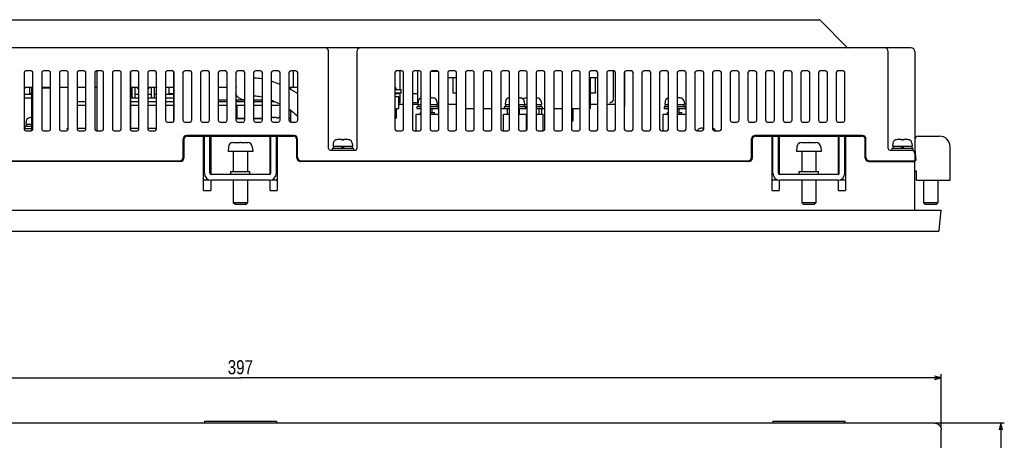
# Model space of a CAD drawing. Extents: x -4 to 1106, y 0 to 693.
# Tile 6 of 26: x 277 to 555, y 461 to 580. Entities that reach past the tile are written whole.
import ezdxf
from ezdxf.enums import TextEntityAlignment as Align

# ---------------------------------------------------------------- set-up
doc = ezdxf.new("R2010")
doc.units = 0
doc.header["$LTSCALE"] = 65.395
doc.layers.get('0').update_dxf_attribs({"linetype": 'CONTINUOUS'})
for name, color, linetype in [('AXIS', 7, 'CONTINUOUS'), ('DIM', 7, 'CONTINUOUS'), ('FEAT_ALL', 7, 'CONTINUOUS')]:
    doc.layers.add(name, color=color, linetype=linetype)
doc.styles.get("Standard").update_dxf_attribs({"font": 'txt', "width": 0.8})
doc.dimstyles.get("Standard").update_dxf_attribs({"dimtxt": 2.5, "dimasz": 2.5, "dimexe": 1.25, "dimexo": 0.625, "dimtad": 1, "dimcen": 2.5, "dimazin": 3, "dimtfac": 1, "dimtmove": 0, "dimatfit": 3})

# ---------------------------------------------------------------- blocks, each defined once
blk = doc.blocks.new('_OPEN')
at = {"color": 0, "linetype": 'BYBLOCK'}
for p, q in [((0, 0), (-1, 0.26)), ((-1, -0.26), (0, 0)), ((-1, 0), (0, 0))]:
    blk.add_line(p, q, dxfattribs=at)
blk = doc.blocks.new('*D0')
at = {"layer": 'DIM', "color": 2, "linetype": 'CONTINUOUS'}
for p, q in [((140.62, 464.01), (140.62, 479.3)), ((140.62, 478.3), (339.12, 478.3)), ((537.62, 478.3), (339.12, 478.3)), ((537.62, 464.01), (537.62, 479.3))]:
    blk.add_line(p, q, dxfattribs=at)
at = {"layer": 'DIM', "color": 2, "linetype": 'CONTINUOUS', "xscale": 1.9, "yscale": 1.9, "zscale": 1.9, "rotation": 180}
blk.add_blockref('_OPEN', (140.62, 478.3), dxfattribs=at)
at = {"layer": 'DIM', "color": 2, "linetype": 'CONTINUOUS', "xscale": 1.9, "yscale": 1.9, "zscale": 1.9}
blk.add_blockref('_OPEN', (537.62, 478.3), dxfattribs=at)
at = {"layer": 'DIM', "color": 2, "linetype": 'CONTINUOUS', "width": 0.8}
blk.add_text('397', height=4, dxfattribs=at).set_placement((339.12, 479.3), align=Align.CENTER)
blk = doc.blocks.new('*D1')
at = {"layer": 'DIM', "color": 2, "linetype": 'CONTINUOUS'}
for p, q in [((536.13, 465.5), (553.5, 465.5)), ((553.5, 465.5), (555.5, 465.5)), ((554.5, 465.5), (554.5, 315.5)), ((554.5, 165.5), (554.5, 315.5)), ((536.13, 165.5), (553.5, 165.5)), ((553.5, 165.5), (555.5, 165.5))]:
    blk.add_line(p, q, dxfattribs=at)
at = {"layer": 'DIM', "color": 2, "linetype": 'CONTINUOUS', "xscale": 1.9, "yscale": 1.9, "zscale": 1.9}
for p, rotation in [((554.5, 465.5), 90), ((554.5, 165.5), 270)]:
    blk.add_blockref('_OPEN', p, dxfattribs=dict(at, rotation=rotation))
at = {"layer": 'DIM', "color": 2, "linetype": 'CONTINUOUS', "width": 0.8}
blk.add_text('300', height=4, rotation=90, dxfattribs=at).set_placement((553.5, 315.5), align=Align.CENTER)

msp = doc.modelspace()

# ---------------------------------------------------------------- linework, layer by layer
at = {"color": 7, "linetype": 'CONTINUOUS'}
for p, q in [((175.246, 579.786), (502.997, 579.786)), ((511.034, 571.874), (503.21, 579.698)), ((529.122, 571.786), (149.122, 571.786)), ((364.122, 543.286), (364.122, 570.786)), ((372.122, 570.786), (372.122, 543.286)), ((522.622, 543.286), (522.622, 570.786)), ((530.122, 570.786), (530.122, 539.586)), ((277.872, 564.786), (277.872, 548.786)), ((279.872, 565.286), (278.372, 565.286)), ((280.372, 548.786), (280.372, 564.786)), ((282.872, 564.786), (282.872, 548.786)), ((284.872, 565.286), (283.372, 565.286)), ((285.372, 548.786), (285.372, 564.786)), ((287.872, 564.786), (287.872, 548.786)), ((289.872, 565.286), (288.372, 565.286)), ((290.372, 548.786), (290.372, 564.786)), ((292.872, 564.786), (292.872, 548.786)), ((294.872, 565.286), (293.372, 565.286)), ((295.372, 548.786), (295.372, 564.786)), ((297.872, 564.786), (297.872, 548.786)), ((299.872, 565.286), (298.372, 565.286)), ((298.572, 548.286), (298.572, 565.286)), ((300.372, 548.786), (300.372, 564.786)), ((302.872, 564.786), (302.872, 548.786)), ((304.872, 565.286), (303.372, 565.286)), ((305.372, 548.786), (305.372, 564.786)), ((307.872, 564.786), (307.872, 548.786)), ((308.072, 548.386), (308.072, 565.186)), ((309.872, 565.286), (308.372, 565.286)), ((310.372, 548.786), (310.372, 564.786)), ((312.872, 564.786), (312.872, 548.786)), ((314.872, 565.286), (313.372, 565.286)), ((315.372, 548.786), (315.372, 564.786)), ((317.872, 564.786), (317.872, 551.286)), ((319.872, 565.286), (318.372, 565.286)), ((320.152, 565.2), (320.152, 550.872)), ((320.372, 551.286), (320.372, 564.786)), ((322.872, 564.786), (322.872, 551.286)), ((324.872, 565.286), (323.372, 565.286)), ((325.372, 551.286), (325.372, 564.786)), ((327.872, 564.786), (327.872, 551.286)), ((329.872, 565.286), (328.372, 565.286)), ((330.372, 551.286), (330.372, 564.786)), ((332.872, 564.786), (332.872, 551.286)), ((334.872, 565.286), (333.372, 565.286)), ((335.372, 551.286), (335.372, 564.786)), ((337.872, 564.786), (337.872, 551.286)), ((339.872, 565.286), (338.372, 565.286)), ((340.372, 551.286), (340.372, 564.786)), ((342.872, 564.786), (342.872, 551.286)), ((344.872, 565.286), (343.372, 565.286)), ((345.372, 551.286), (345.372, 564.786)), ((347.872, 564.786), (347.872, 551.286)), ((349.872, 565.286), (348.372, 565.286)), ((350.372, 551.286), (350.372, 564.786)), ((352.872, 564.786), (352.872, 551.286)), ((354.872, 565.286), (353.372, 565.286)), ((354.122, 565.286), (354.122, 560.586)), ((355.372, 551.286), (355.372, 564.786)), ((382.872, 564.786), (382.872, 548.786)), ((384.872, 565.286), (383.372, 565.286)), ((384.372, 559.986), (384.372, 565.286)), ((385.372, 548.786), (385.372, 564.786)), ((387.872, 564.786), (387.872, 548.786)), ((389.872, 565.286), (388.372, 565.286)), ((389.372, 556.234), (389.372, 565.286)), ((390.372, 548.786), (390.372, 564.786)), ((392.872, 564.786), (392.872, 548.786)), ((395.271, 565.086), (392.972, 565.086)), ((394.872, 565.286), (393.372, 565.286)), ((395.372, 548.786), (395.372, 564.786)), ((397.872, 564.786), (397.872, 548.786)), ((399.872, 565.286), (398.372, 565.286)), ((400.372, 548.786), (400.372, 564.786)), ((402.872, 564.786), (402.872, 548.786)), ((404.872, 565.286), (403.372, 565.286)), ((405.372, 548.786), (405.372, 564.786)), ((407.872, 564.786), (407.872, 548.786)), ((409.872, 565.286), (408.372, 565.286)), ((410.372, 548.786), (410.372, 564.786)), ((412.872, 564.786), (412.872, 548.786)), ((414.872, 565.286), (413.372, 565.286)), ((415.372, 548.786), (415.372, 564.786)), ((417.872, 564.786), (417.872, 548.786)), ((419.872, 565.286), (418.372, 565.286)), ((420.372, 548.786), (420.372, 564.786)), ((422.872, 564.786), (422.872, 548.786)), ((424.872, 565.286), (423.372, 565.286)), ((425.372, 548.786), (425.372, 564.786)), ((427.872, 564.786), (427.872, 548.786)), ((429.872, 565.286), (428.372, 565.286)), ((430.372, 548.786), (430.372, 564.786)), ((432.872, 564.786), (432.872, 548.786)), ((434.872, 565.286), (433.372, 565.286)), ((435.372, 548.786), (435.372, 564.786)), ((437.872, 564.786), (437.872, 548.786)), ((439.872, 565.286), (438.372, 565.286)), ((440.372, 548.786), (440.372, 564.786)), ((442.872, 564.786), (442.872, 548.786)), ((444.872, 565.286), (443.372, 565.286)), ((444.722, 565.286), (444.722, 557.287)), ((445.372, 548.786), (445.372, 564.786)), ((447.872, 564.786), (447.872, 548.786)), ((447.901, 564.954), (447.901, 555.422)), ((449.872, 565.286), (448.372, 565.286)), ((450.372, 548.786), (450.372, 564.786)), ((452.872, 564.786), (452.872, 548.786)), ((454.872, 565.286), (453.372, 565.286)), ((455.372, 548.786), (455.372, 564.786)), ((457.872, 564.786), (457.872, 548.786)), ((459.872, 565.286), (458.372, 565.286)), ((460.372, 548.786), (460.372, 564.786)), ((462.872, 564.786), (462.872, 548.786)), ((464.872, 565.286), (463.372, 565.286)), ((465.372, 548.786), (465.372, 564.786)), ((467.872, 564.786), (467.872, 548.786)), ((469.872, 565.286), (468.372, 565.286)), ((470.372, 548.786), (470.372, 564.786)), ((472.872, 564.786), (472.872, 548.786)), ((474.872, 565.286), (473.372, 565.286)), ((475.372, 548.786), (475.372, 564.786)), ((477.872, 564.786), (477.872, 551.286)), ((479.872, 565.286), (478.372, 565.286)), ((480.372, 551.286), (480.372, 564.786)), ((482.872, 564.786), (482.872, 551.286)), ((484.872, 565.286), (483.372, 565.286)), ((485.372, 551.286), (485.372, 564.786)), ((487.872, 564.786), (487.872, 551.286)), ((489.872, 565.286), (488.372, 565.286)), ((490.372, 551.286), (490.372, 564.786)), ((492.872, 564.786), (492.872, 551.286)), ((494.872, 565.286), (493.372, 565.286)), ((495.372, 551.286), (495.372, 564.786)), ((497.872, 564.786), (497.872, 551.286)), ((499.872, 565.286), (498.372, 565.286)), ((500.372, 551.286), (500.372, 564.786)), ((502.872, 564.786), (502.872, 551.286)), ((504.872, 565.286), (503.372, 565.286)), ((505.372, 551.286), (505.372, 564.786)), ((507.872, 564.786), (507.872, 551.286)), ((509.872, 565.286), (508.372, 565.286)), ((510.372, 551.286), (510.372, 564.786)), ((280.372, 560.586), (277.872, 560.586)), ((278.012, 557.916), (278.012, 560.586)), ((278.212, 560.406), (278.212, 560.586)), ((279.502, 558.806), (279.502, 560.586)), ((285.372, 560.586), (282.872, 560.586)), ((283.372, 560.486), (283.372, 560.586)), ((284.322, 560.586), (284.322, 560.486)), ((290.372, 560.586), (287.872, 560.586)), ((295.372, 560.586), (292.872, 560.586)), ((298.572, 560.586), (297.872, 560.586)), ((310.372, 560.586), (308.072, 560.586)), ((308.492, 557.916), (308.492, 560.586)), ((309.292, 557.916), (309.292, 560.586)), ((315.372, 560.586), (312.872, 560.586)), ((313.972, 557.916), (313.972, 560.586)), ((314.772, 557.916), (314.772, 560.586)), ((320.152, 560.586), (317.872, 560.586)), ((319.002, 558.806), (319.002, 560.586)), ((335.372, 560.586), (332.872, 560.586)), ((337.925, 560.586), (337.905, 560.509)), ((342.936, 563.227), (342.872, 563.23)), ((343.275, 563.21), (342.936, 563.227)), ((343.67, 563.183), (343.275, 563.21)), ((344.129, 563.141), (343.67, 563.183)), ((344.643, 563.08), (344.129, 563.141)), ((345.207, 562.992), (344.643, 563.08)), ((345.372, 562.961), (345.207, 562.992)), ((348.586, 562.078), (347.872, 562.32)), ((349.333, 561.803), (348.586, 562.078)), ((350.071, 561.511), (349.333, 561.803)), ((350.372, 561.385), (350.071, 561.511)), ((355.372, 560.586), (352.872, 560.586)), ((400.372, 563.286), (397.872, 563.286)), ((399.422, 558.917), (399.422, 563.286)), ((440.372, 563.286), (437.872, 563.286)), ((438.322, 554.586), (438.322, 563.286)), ((439.722, 559.217), (439.722, 563.286)), ((278.212, 560.406), (278.012, 560.406)), ((278.012, 558.706), (280.072, 558.706)), ((280.072, 558.806), (279.502, 558.806)), ((308.072, 558.686), (308.492, 558.686)), ((309.292, 558.686), (310.372, 558.686)), ((312.872, 558.686), (313.972, 558.686)), ((314.772, 558.686), (315.372, 558.686)), ((317.872, 558.686), (319.947, 558.686)), ((320.152, 558.806), (319.002, 558.806)), ((337.905, 560.509), (337.872, 560.331)), ((337.885, 558.787), (337.872, 558.839)), ((337.95, 558.602), (337.885, 558.787)), ((338.029, 558.422), (337.95, 558.602)), ((338.123, 558.25), (338.029, 558.422)), ((338.231, 558.085), (338.123, 558.25)), ((338.353, 557.929), (338.231, 558.085)), ((338.487, 557.783), (338.353, 557.929)), ((338.632, 557.648), (338.487, 557.783)), ((342.872, 558.224), (343.18, 558.206)), ((343.18, 558.206), (343.551, 558.175)), ((343.551, 558.175), (343.94, 558.129)), ((343.94, 558.129), (344.348, 558.067)), ((344.348, 558.067), (344.772, 557.986)), ((344.772, 557.986), (345.21, 557.886)), ((345.21, 557.886), (345.372, 557.843)), ((352.957, 560.197), (352.872, 560.239)), ((353.66, 559.829), (352.957, 560.197)), ((354.35, 559.444), (353.66, 559.829)), ((355.016, 559.047), (354.35, 559.444)), ((355.372, 558.819), (355.016, 559.047)), ((383.122, 560.486), (382.872, 560.486)), ((382.872, 559.986), (384.622, 559.986)), ((384.622, 558.986), (382.872, 558.986)), ((384.372, 558.734), (382.872, 558.734)), ((382.872, 557.986), (384.022, 557.986)), ((383.122, 560.486), (383.122, 559.986)), ((384.022, 554.586), (384.022, 557.986)), ((384.372, 556.234), (384.372, 558.986)), ((384.622, 558.986), (384.622, 559.986)), ((389.372, 558.734), (387.872, 558.734)), ((400.372, 558.917), (399.422, 558.917)), ((439.422, 558.917), (438.322, 558.917)), ((439.449, 558.918), (439.422, 558.917)), ((439.477, 558.922), (439.449, 558.918)), ((439.504, 558.928), (439.477, 558.922)), ((439.53, 558.937), (439.504, 558.928)), ((439.555, 558.948), (439.53, 558.937)), ((439.58, 558.962), (439.555, 558.948)), ((439.602, 558.978), (439.58, 558.962)), ((439.624, 558.995), (439.602, 558.978)), ((439.643, 559.015), (439.624, 558.995)), ((439.661, 559.036), (439.643, 559.015)), ((439.677, 559.059), (439.661, 559.036)), ((439.69, 559.083), (439.677, 559.059)), ((439.701, 559.109), (439.69, 559.083)), ((439.71, 559.135), (439.701, 559.109)), ((439.717, 559.162), (439.71, 559.135)), ((439.72, 559.19), (439.717, 559.162)), ((439.722, 559.217), (439.72, 559.19)), ((280.072, 557.586), (277.872, 557.586)), ((292.872, 556.586), (295.372, 556.586)), ((292.872, 555.586), (295.372, 555.586)), ((310.372, 557.586), (308.072, 557.586)), ((308.072, 556.586), (310.372, 556.586)), ((308.072, 555.586), (310.372, 555.586)), ((315.372, 557.586), (312.872, 557.586)), ((312.872, 556.586), (315.372, 556.586)), ((312.872, 555.586), (315.372, 555.586)), ((320.152, 557.586), (317.872, 557.586)), ((317.872, 556.586), (320.152, 556.586)), ((317.872, 555.586), (320.152, 555.586)), ((335.372, 557.006), (332.872, 557.006)), ((332.872, 556.586), (335.372, 556.586)), ((332.872, 555.586), (335.372, 555.586)), ((340.372, 557.006), (337.872, 557.006)), ((337.872, 556.586), (340.372, 556.586)), ((337.872, 555.586), (340.372, 555.586)), ((338.789, 557.525), (338.632, 557.648)), ((338.955, 557.414), (338.789, 557.525)), ((339.129, 557.317), (338.955, 557.414)), ((339.311, 557.233), (339.129, 557.317)), ((339.5, 557.164), (339.311, 557.233)), ((339.693, 557.11), (339.5, 557.164)), ((339.891, 557.071), (339.693, 557.11)), ((340.091, 557.047), (339.891, 557.071)), ((340.292, 557.039), (340.091, 557.047)), ((340.372, 557.043), (340.292, 557.039)), ((345.372, 557.006), (342.872, 557.006)), ((342.872, 556.586), (345.372, 556.586)), ((342.872, 555.586), (345.372, 555.586)), ((347.872, 557.005), (348.235, 556.86)), ((347.872, 556.586), (348.886, 556.586)), ((347.872, 555.586), (350.372, 555.586)), ((348.235, 556.86), (348.832, 556.61)), ((348.832, 556.61), (349.437, 556.342)), ((349.437, 556.342), (350.035, 556.063)), ((350.035, 556.063), (350.372, 555.898)), ((384.372, 556.234), (384.022, 556.234)), ((385.372, 555.78), (384.022, 555.78)), ((389.372, 556.234), (387.872, 556.234)), ((389.472, 555.78), (387.872, 555.78)), ((389.122, 555.086), (389.122, 554.586)), ((390.372, 555.086), (389.122, 555.086)), ((389.446, 556.633), (389.372, 555.786)), ((389.372, 555.786), (390.372, 555.786)), ((389.472, 555.786), (389.472, 555.086)), ((390.372, 557.564), (390.162, 557.506)), ((392.872, 557.726), (393.001, 557.716)), ((392.872, 555.786), (394.872, 555.786)), ((395.122, 555.086), (392.872, 555.086)), ((393.001, 557.716), (393.144, 557.701)), ((393.144, 557.701), (393.289, 557.682)), ((393.849, 557.564), (393.872, 557.564)), ((394.081, 557.506), (393.872, 557.564)), ((394.772, 555.786), (394.772, 555.086)), ((395.372, 555.78), (394.772, 555.78)), ((394.798, 556.633), (394.872, 555.786)), ((395.122, 555.086), (395.122, 554.586)), ((400.372, 555.78), (397.872, 555.78)), ((413.872, 555.086), (413.872, 554.586)), ((415.372, 555.086), (413.872, 555.086)), ((414.196, 556.633), (414.122, 555.786)), ((414.122, 555.786), (415.372, 555.786)), ((414.222, 555.786), (414.222, 555.086)), ((415.122, 557.564), (414.912, 557.506)), ((415.122, 557.564), (415.144, 557.564)), ((417.872, 557.704), (417.894, 557.701)), ((417.872, 555.786), (420.372, 555.786)), ((420.372, 555.086), (417.872, 555.086)), ((417.894, 557.701), (418.039, 557.682)), ((418.599, 557.564), (418.622, 557.564)), ((418.831, 557.506), (418.622, 557.564)), ((419.522, 555.786), (419.522, 555.086)), ((419.548, 556.633), (419.622, 555.786)), ((419.872, 557.564), (419.662, 557.506)), ((419.872, 557.564), (419.894, 557.564)), ((419.872, 555.086), (419.872, 554.586)), ((422.872, 555.786), (424.372, 555.786)), ((424.622, 555.086), (422.872, 555.086)), ((423.349, 557.564), (423.372, 557.564)), ((423.581, 557.506), (423.372, 557.564)), ((424.272, 555.786), (424.272, 555.086)), ((424.298, 556.633), (424.372, 555.786)), ((424.622, 555.086), (424.622, 554.586)), ((440.372, 555.78), (438.322, 555.78)), ((445.372, 555.78), (442.872, 555.78)), ((443.801, 556.244), (443.722, 556.236)), ((443.88, 556.257), (443.801, 556.244)), ((443.958, 556.277), (443.88, 556.257)), ((444.034, 556.303), (443.958, 556.277)), ((444.106, 556.333), (444.034, 556.303)), ((444.175, 556.369), (444.106, 556.333)), ((444.24, 556.408), (444.175, 556.369)), ((444.301, 556.451), (444.24, 556.408)), ((444.357, 556.497), (444.301, 556.451)), ((444.409, 556.546), (444.357, 556.497)), ((444.456, 556.596), (444.409, 556.546)), ((444.499, 556.647), (444.456, 556.596)), ((444.537, 556.7), (444.499, 556.647)), ((444.572, 556.753), (444.537, 556.7)), ((444.602, 556.807), (444.572, 556.753)), ((444.628, 556.861), (444.602, 556.807)), ((444.651, 556.915), (444.628, 556.861)), ((444.67, 556.969), (444.651, 556.915)), ((444.686, 557.022), (444.67, 556.969)), ((444.699, 557.076), (444.686, 557.022)), ((444.709, 557.129), (444.699, 557.076)), ((444.716, 557.182), (444.709, 557.129)), ((444.72, 557.235), (444.716, 557.182)), ((444.721, 557.261), (444.72, 557.235)), ((444.722, 557.287), (444.721, 557.261)), ((447.884, 555.265), (447.872, 555.219)), ((447.893, 555.319), (447.884, 555.265)), ((447.899, 555.372), (447.893, 555.319)), ((447.901, 555.422), (447.899, 555.372)), ((459.122, 555.086), (459.122, 554.586)), ((460.372, 555.086), (459.122, 555.086)), ((459.446, 556.633), (459.372, 555.786)), ((459.372, 555.786), (460.372, 555.786)), ((459.472, 555.786), (459.472, 555.086)), ((460.372, 557.564), (460.162, 557.506)), ((462.872, 557.726), (463.001, 557.716)), ((462.872, 555.786), (464.872, 555.786)), ((465.122, 555.086), (462.872, 555.086)), ((463.001, 557.716), (463.144, 557.701)), ((463.144, 557.701), (463.289, 557.682)), ((463.849, 557.564), (463.872, 557.564)), ((464.081, 557.506), (463.872, 557.564)), ((464.772, 555.786), (464.772, 555.086)), ((464.798, 556.633), (464.872, 555.786)), ((465.122, 555.086), (465.122, 554.586)), ((338.187, 552.636), (337.872, 552.636)), ((352.872, 554.481), (353.23, 554.237)), ((353.23, 554.237), (353.678, 553.902)), ((353.678, 553.902), (354.097, 553.557)), ((354.097, 553.557), (354.494, 553.198)), ((354.494, 553.198), (354.886, 552.811)), ((354.886, 552.811), (355.286, 552.38)), ((355.286, 552.38), (355.372, 552.28)), ((383.372, 554.286), (382.872, 554.286)), ((383.372, 552.336), (383.372, 554.586)), ((383.372, 554.586), (384.022, 554.586)), ((389.122, 554.586), (390.372, 554.586)), ((390.122, 552.986), (390.122, 553.486)), ((390.122, 553.486), (390.372, 553.486)), ((392.872, 554.586), (395.122, 554.586)), ((392.872, 553.486), (394.122, 553.486)), ((393.351, 554.586), (393.351, 553.486)), ((394.122, 552.986), (394.122, 553.486)), ((402.872, 554.586), (405.372, 554.586)), ((407.872, 554.586), (410.372, 554.586)), ((412.872, 554.586), (415.372, 554.586)), ((417.872, 554.586), (420.372, 554.586)), ((418.101, 554.586), (418.101, 552.986)), ((422.872, 554.586), (425.372, 554.586)), ((427.872, 554.586), (430.372, 554.586)), ((432.872, 554.586), (435.372, 554.586)), ((437.872, 554.586), (438.322, 554.586)), ((459.122, 554.586), (460.372, 554.586)), ((460.122, 552.986), (460.122, 553.486)), ((460.122, 553.486), (460.372, 553.486)), ((462.872, 554.586), (465.122, 554.586)), ((463.351, 554.586), (463.351, 552.986)), ((463.351, 553.486), (464.122, 553.486)), ((464.122, 552.986), (464.122, 553.486)), ((278.122, 549.486), (278.122, 548.986)), ((280.072, 549.486), (278.122, 549.486)), ((278.446, 551.033), (278.372, 550.186)), ((278.372, 550.186), (280.072, 550.186)), ((278.472, 550.186), (278.472, 549.486)), ((279.372, 551.964), (279.162, 551.906)), ((279.372, 551.964), (279.394, 551.964)), ((279.954, 552.082), (280.072, 552.098)), ((318.372, 550.786), (319.872, 550.786)), ((323.372, 550.786), (324.872, 550.786)), ((328.372, 550.786), (329.872, 550.786)), ((333.372, 550.786), (334.872, 550.786)), ((340.372, 551.686), (337.872, 551.686)), ((338.372, 550.786), (339.872, 550.786)), ((345.372, 551.686), (342.872, 551.686)), ((343.372, 550.786), (344.872, 550.786)), ((347.872, 551.964), (347.894, 551.964)), ((348.372, 550.786), (349.872, 550.786)), ((348.454, 552.082), (348.6, 552.101)), ((348.6, 552.101), (348.742, 552.116)), ((348.742, 552.116), (348.881, 552.127)), ((348.881, 552.127), (349.017, 552.133)), ((349.017, 552.133), (349.095, 552.127)), ((349.095, 552.127), (349.176, 552.116)), ((349.176, 552.116), (349.258, 552.101)), ((349.258, 552.101), (349.342, 552.082)), ((349.342, 552.082), (349.342, 551.964)), ((349.342, 551.964), (349.902, 551.964)), ((349.902, 552.082), (349.986, 552.101)), ((349.902, 551.964), (349.902, 552.082)), ((349.986, 552.101), (350.068, 552.116)), ((350.068, 552.116), (350.148, 552.127)), ((350.148, 552.127), (350.227, 552.133)), ((350.227, 552.133), (350.362, 552.127)), ((350.362, 552.127), (350.372, 552.126)), ((353.372, 551.686), (352.872, 551.686)), ((353.372, 550.786), (354.872, 550.786)), ((383.222, 551.886), (382.872, 551.886)), ((478.372, 550.786), (479.872, 550.786)), ((483.372, 550.786), (484.872, 550.786)), ((488.372, 550.786), (489.872, 550.786)), ((493.372, 550.786), (494.872, 550.786)), ((498.372, 550.786), (499.872, 550.786)), ((503.372, 550.786), (504.872, 550.786)), ((508.372, 550.786), (509.872, 550.786)), ((277.872, 548.986), (280.072, 548.986)), ((278.372, 548.286), (279.872, 548.286)), ((283.372, 548.286), (284.872, 548.286)), ((288.372, 548.286), (289.872, 548.286)), ((289.917, 548.986), (290.372, 548.986)), ((295.372, 548.986), (292.872, 548.986)), ((293.372, 548.286), (294.872, 548.286)), ((298.372, 548.286), (299.872, 548.286)), ((303.372, 548.286), (304.872, 548.286)), ((310.372, 548.986), (308.072, 548.986)), ((308.372, 548.286), (309.872, 548.286)), ((315.372, 548.986), (312.872, 548.986)), ((313.372, 548.286), (314.872, 548.286)), ((354.322, 546.986), (323.922, 546.986)), ((324.122, 546.786), (354.122, 546.786)), ((328.722, 531.386), (328.722, 546.786)), ((328.922, 536.286), (328.922, 546.786)), ((330.522, 536.286), (330.522, 546.786)), ((330.722, 546.786), (330.722, 535.94)), ((347.522, 535.94), (347.522, 546.786)), ((347.722, 536.286), (347.722, 546.786)), ((349.322, 536.286), (349.322, 546.786)), ((349.522, 546.786), (349.522, 531.386)), ((383.372, 548.286), (384.872, 548.286)), ((388.372, 548.286), (389.872, 548.286)), ((393.372, 548.286), (394.872, 548.286)), ((398.372, 548.286), (399.872, 548.286)), ((403.372, 548.286), (404.872, 548.286)), ((408.372, 548.286), (409.872, 548.286)), ((413.372, 548.286), (414.872, 548.286)), ((418.372, 548.286), (419.872, 548.286)), ((423.372, 548.286), (424.872, 548.286)), ((428.372, 548.286), (429.872, 548.286)), ((433.372, 548.286), (434.872, 548.286)), ((438.372, 548.286), (439.872, 548.286)), ((443.372, 548.286), (444.872, 548.286)), ((448.372, 548.286), (449.872, 548.286)), ((453.372, 548.286), (454.872, 548.286)), ((458.372, 548.286), (459.872, 548.286)), ((463.372, 548.286), (464.872, 548.286)), ((468.372, 548.286), (469.872, 548.286)), ((469.372, 548.964), (469.162, 548.906)), ((469.372, 548.964), (469.394, 548.964)), ((469.954, 549.082), (470.1, 549.101)), ((470.1, 549.101), (470.242, 549.116)), ((470.242, 549.116), (470.372, 549.126)), ((472.872, 548.964), (472.882, 548.964)), ((473.081, 548.906), (472.872, 548.964)), ((473.372, 548.286), (474.872, 548.286)), ((515.322, 546.986), (484.922, 546.986)), ((485.122, 546.786), (515.122, 546.786)), ((489.722, 531.386), (489.722, 546.786)), ((489.922, 536.286), (489.922, 546.786)), ((491.522, 536.286), (491.522, 546.786)), ((491.722, 546.786), (491.722, 535.94)), ((508.522, 535.94), (508.522, 546.786)), ((508.722, 536.286), (508.722, 546.786)), ((510.322, 536.286), (510.322, 546.786)), ((510.522, 546.786), (510.522, 531.386)), ((531.122, 546.786), (537.122, 546.786)), ((322.922, 540.786), (322.922, 545.986)), ((323.122, 545.786), (323.122, 540.586)), ((337.022, 544.984), (337.048, 544.985)), ((337.048, 544.985), (337.075, 544.986)), ((337.075, 544.986), (337.101, 544.986)), ((337.101, 544.986), (338.622, 544.986)), ((338.622, 544.986), (338.622, 544.984)), ((338.622, 544.984), (338.955, 544.986)), ((339.288, 544.986), (338.955, 544.986)), ((339.288, 544.986), (339.622, 544.984)), ((339.622, 544.984), (339.622, 544.986)), ((339.622, 544.986), (341.142, 544.986)), ((341.142, 544.986), (341.169, 544.986)), ((341.169, 544.986), (341.195, 544.985)), ((341.195, 544.985), (341.222, 544.984)), ((341.222, 544.984), (341.222, 544.986)), ((355.122, 540.586), (355.122, 545.786)), ((355.322, 540.786), (355.322, 545.986)), ((365.446, 544.833), (365.372, 543.986)), ((365.372, 543.986), (370.872, 543.986)), ((365.472, 543.986), (365.472, 543.286)), ((366.372, 545.764), (366.162, 545.706)), ((366.372, 545.764), (366.394, 545.764)), ((366.954, 545.882), (367.1, 545.901)), ((367.1, 545.901), (367.242, 545.916)), ((367.242, 545.916), (367.381, 545.927)), ((367.381, 545.927), (367.517, 545.933)), ((367.517, 545.933), (367.595, 545.927)), ((367.595, 545.927), (367.676, 545.916)), ((367.676, 545.916), (367.758, 545.901)), ((367.718, 543.986), (368.122, 543.286)), ((367.758, 545.901), (367.842, 545.882)), ((367.842, 545.882), (367.842, 545.764)), ((367.842, 545.764), (368.402, 545.764)), ((368.122, 543.986), (368.526, 543.286)), ((368.402, 545.882), (368.486, 545.901)), ((368.402, 545.764), (368.402, 545.882)), ((368.486, 545.901), (368.568, 545.916)), ((368.568, 545.916), (368.648, 545.927)), ((368.648, 545.927), (368.727, 545.933)), ((368.727, 545.933), (368.862, 545.927)), ((368.862, 545.927), (369.001, 545.916)), ((369.001, 545.916), (369.144, 545.901)), ((369.144, 545.901), (369.289, 545.882)), ((369.849, 545.764), (369.872, 545.764)), ((370.081, 545.706), (369.872, 545.764)), ((370.772, 543.986), (370.772, 543.286)), ((370.798, 544.833), (370.872, 543.986)), ((483.922, 540.786), (483.922, 545.986)), ((484.122, 545.786), (484.122, 540.586)), ((498.022, 544.984), (498.048, 544.985)), ((498.048, 544.985), (498.075, 544.986)), ((498.075, 544.986), (498.101, 544.986)), ((498.101, 544.986), (499.622, 544.986)), ((499.622, 544.986), (499.622, 544.984)), ((499.622, 544.984), (499.955, 544.986)), ((499.955, 544.986), (500.288, 544.986)), ((500.288, 544.986), (500.122, 544.986)), ((500.288, 544.986), (500.622, 544.984)), ((500.622, 544.984), (500.622, 544.986)), ((500.622, 544.986), (502.142, 544.986)), ((502.142, 544.986), (502.169, 544.986)), ((502.169, 544.986), (502.195, 544.985)), ((502.195, 544.985), (502.222, 544.984)), ((502.222, 544.984), (502.222, 544.986)), ((516.122, 540.586), (516.122, 545.786)), ((516.322, 540.786), (516.322, 545.986)), ((523.946, 544.833), (523.872, 543.986)), ((523.872, 543.986), (529.372, 543.986)), ((523.972, 543.986), (523.972, 543.286)), ((524.872, 545.764), (524.662, 545.706)), ((524.872, 545.764), (524.894, 545.764)), ((525.454, 545.882), (525.6, 545.901)), ((525.6, 545.901), (525.742, 545.916)), ((525.742, 545.916), (525.881, 545.927)), ((525.881, 545.927), (526.017, 545.933)), ((526.017, 545.933), (526.095, 545.927)), ((526.095, 545.927), (526.176, 545.916)), ((526.176, 545.916), (526.258, 545.901)), ((526.218, 543.986), (526.622, 543.286)), ((526.258, 545.901), (526.342, 545.882)), ((526.342, 545.882), (526.342, 545.764)), ((526.342, 545.764), (526.902, 545.764)), ((526.622, 543.986), (527.026, 543.286)), ((526.902, 545.882), (526.986, 545.901)), ((526.902, 545.764), (526.902, 545.882)), ((526.986, 545.901), (527.068, 545.916)), ((527.068, 545.916), (527.148, 545.927)), ((527.148, 545.927), (527.227, 545.933)), ((527.227, 545.933), (527.362, 545.927)), ((527.362, 545.927), (527.501, 545.916)), ((527.501, 545.916), (527.644, 545.901)), ((527.644, 545.901), (527.789, 545.882)), ((528.349, 545.764), (528.372, 545.764)), ((528.581, 545.706), (528.372, 545.764)), ((529.272, 543.986), (529.272, 543.286)), ((529.298, 544.833), (529.372, 543.986)), ((335.745, 543.799), (335.622, 542.386)), ((342.622, 542.386), (335.622, 542.386)), ((337.122, 542.386), (337.122, 536.786)), ((341.122, 542.386), (341.122, 536.786)), ((342.498, 543.799), (342.622, 542.386)), ((364.622, 542.786), (371.622, 542.786)), ((365.122, 543.286), (365.122, 542.786)), ((371.122, 543.286), (365.122, 543.286)), ((371.122, 543.286), (371.122, 542.786)), ((496.745, 543.799), (496.622, 542.386)), ((503.622, 542.386), (496.622, 542.386)), ((498.122, 542.386), (498.122, 536.786)), ((502.122, 542.386), (502.122, 536.786)), ((503.498, 543.799), (503.622, 542.386)), ((523.122, 542.786), (529.622, 542.786)), ((523.622, 543.286), (523.622, 542.786)), ((529.622, 543.286), (523.622, 543.286)), ((529.622, 543.286), (529.622, 542.786)), ((530.141, 543.067), (530.422, 539.886)), ((540.122, 534.286), (540.122, 543.786)), ((195.122, 539.786), (322.122, 539.786)), ((322.122, 539.586), (195.122, 539.586)), ((356.122, 539.786), (483.122, 539.786)), ((483.122, 539.586), (356.122, 539.586)), ((508.722, 539.786), (508.622, 539.786)), ((510.495, 539.786), (510.322, 539.786)), ((517.122, 539.786), (530.122, 539.786)), ((517.122, 539.586), (530.122, 539.586)), ((529.622, 539.786), (529.622, 539.586)), ((530.422, 539.886), (530.122, 539.886)), ((330.522, 537.186), (330.722, 537.186)), ((347.322, 535.886), (330.922, 535.886)), ((336.422, 535.886), (336.422, 536.786)), ((336.422, 536.786), (341.822, 536.786)), ((341.822, 535.886), (341.822, 536.786)), ((347.522, 537.186), (347.722, 537.186)), ((347.691, 536.141), (347.522, 536.155)), ((349.522, 535.987), (349.294, 536.006)), ((349.322, 537.186), (349.522, 537.186)), ((508.322, 535.886), (491.922, 535.886)), ((497.422, 535.886), (497.422, 536.786)), ((497.422, 536.786), (502.822, 536.786)), ((502.822, 535.886), (502.822, 536.786)), ((530.622, 536.886), (530.122, 536.886)), ((530.622, 534.286), (530.622, 536.886)), ((328.922, 534.386), (330.329, 534.386)), ((330.722, 534.306), (330.722, 531.386)), ((347.322, 534.286), (330.922, 534.286)), ((337.122, 534.286), (337.122, 527.886)), ((341.122, 534.286), (341.122, 527.886)), ((347.522, 531.386), (347.522, 534.306)), ((347.915, 534.386), (349.322, 534.386)), ((489.922, 534.386), (491.329, 534.386)), ((491.722, 534.306), (491.722, 531.386)), ((508.322, 534.286), (491.922, 534.286)), ((498.122, 534.286), (498.122, 527.886)), ((502.122, 534.286), (502.122, 527.886)), ((508.522, 531.386), (508.522, 534.306)), ((508.915, 534.386), (510.322, 534.386)), ((530.622, 534.286), (540.122, 534.286)), ((532.622, 534.286), (532.622, 527.886)), ((536.622, 534.286), (536.622, 527.886)), ((328.722, 531.386), (330.722, 531.386)), ((347.522, 531.386), (349.522, 531.386)), ((489.722, 531.386), (491.722, 531.386)), ((508.522, 531.386), (510.522, 531.386)), ((337.622, 527.386), (337.122, 527.886)), ((341.122, 527.886), (337.122, 527.886)), ((340.622, 527.386), (337.622, 527.386)), ((340.622, 527.386), (341.122, 527.886)), ((498.622, 527.386), (498.122, 527.886)), ((502.122, 527.886), (498.122, 527.886)), ((501.622, 527.386), (498.622, 527.386)), ((501.622, 527.386), (502.122, 527.886)), ((533.122, 527.386), (532.622, 527.886)), ((536.622, 527.886), (532.622, 527.886)), ((536.122, 527.386), (533.122, 527.386)), ((536.122, 527.386), (536.622, 527.886)), ((140.622, 525.786), (537.622, 525.786)), ((537.019, 520.055), (537.622, 525.786)), ((536.721, 519.786), (141.522, 519.786)), ((328.922, 466), (328.922, 465.5)), ((328.922, 466), (349.322, 466)), ((349.322, 466), (349.322, 465.5)), ((489.922, 466), (489.922, 465.5)), ((489.922, 466), (510.322, 466)), ((510.322, 466), (510.322, 465.5)), ((142.611, 465.5), (535.633, 465.5)), ((535.633, 465.5), (535.749, 465.497)), ((535.749, 465.497), (535.865, 465.487)), ((535.865, 465.487), (535.98, 465.47)), ((535.98, 465.47), (536.094, 465.447)), ((536.094, 465.447), (536.206, 465.417)), ((536.206, 465.417), (536.316, 465.38)), ((536.316, 465.38), (536.423, 465.338)), ((536.423, 465.338), (536.528, 465.289)), ((536.528, 465.289), (536.63, 465.234)), ((536.63, 465.234), (536.728, 465.174)), ((536.728, 465.174), (536.823, 465.107)), ((536.823, 465.107), (536.913, 465.036)), ((536.913, 465.036), (536.999, 464.959)), ((536.999, 464.959), (537.081, 464.878)), ((537.081, 464.878), (537.157, 464.792)), ((537.157, 464.792), (537.229, 464.701)), ((537.229, 464.701), (537.295, 464.607)), ((537.295, 464.607), (537.355, 464.509)), ((537.355, 464.509), (537.41, 464.407)), ((537.41, 464.407), (537.459, 464.302)), ((537.459, 464.302), (537.502, 464.195)), ((537.502, 464.195), (537.538, 464.085)), ((537.538, 464.085), (537.568, 463.973)), ((537.568, 463.973), (537.591, 463.859)), ((537.591, 463.859), (537.608, 463.744)), ((537.608, 463.744), (537.618, 463.628)), ((537.618, 463.628), (537.622, 463.511)), ((537.622, 167.49), (537.622, 463.511))]:
    msp.add_line(p, q, dxfattribs=at)
for centre, radius, start, end in [((502.997, 579.486), 0.3, 45, 90), ((363.122, 570.786), 1, 0, 90), ((373.122, 570.786), 1, 90, 180), ((511.246, 572.086), 0.3, 225.00011, 270), ((521.622, 570.786), 1, 0, 90), ((529.122, 570.786), 1, 0, 90), ((278.372, 564.786), 0.5, 90, 180), ((279.872, 564.786), 0.5, 0, 90), ((283.372, 564.786), 0.5, 90, 180), ((284.872, 564.786), 0.5, 0, 90), ((288.372, 564.786), 0.5, 90, 180), ((289.872, 564.786), 0.5, 0, 90), ((293.372, 564.786), 0.5, 90, 180), ((294.872, 564.786), 0.5, 0, 90), ((298.372, 564.786), 0.5, 90, 180), ((299.872, 564.786), 0.5, 0, 90), ((303.372, 564.786), 0.5, 90, 180), ((304.872, 564.786), 0.5, 0, 90), ((308.372, 564.786), 0.5, 90, 180), ((309.872, 564.786), 0.5, 0, 90), ((313.372, 564.786), 0.5, 90, 180), ((314.872, 564.786), 0.5, 0, 90), ((318.372, 564.786), 0.5, 90, 180), ((319.872, 564.786), 0.5, 0, 90), ((323.372, 564.786), 0.5, 90, 180), ((324.872, 564.786), 0.5, 0, 90), ((328.372, 564.786), 0.5, 90, 180), ((329.872, 564.786), 0.5, 0, 90), ((333.372, 564.786), 0.5, 90, 180), ((334.872, 564.786), 0.5, 0, 90), ((338.372, 564.786), 0.5, 90, 180), ((339.872, 564.786), 0.5, 0, 90), ((343.372, 564.786), 0.5, 90, 180), ((344.872, 564.786), 0.5, 0, 90), ((348.372, 564.786), 0.5, 90, 180), ((349.872, 564.786), 0.5, 0, 90), ((353.372, 564.786), 0.5, 90, 180), ((354.872, 564.786), 0.5, 0, 90), ((383.372, 564.786), 0.5, 90, 180), ((384.872, 564.786), 0.5, 0, 90), ((388.372, 564.786), 0.5, 90, 180), ((389.872, 564.786), 0.5, 0, 90), ((393.372, 564.786), 0.5, 90, 180), ((394.872, 564.786), 0.5, 0, 90), ((398.372, 564.786), 0.5, 90, 180), ((399.872, 564.786), 0.5, 0, 90), ((403.372, 564.786), 0.5, 90, 180), ((404.872, 564.786), 0.5, 0, 90), ((408.372, 564.786), 0.5, 90, 180), ((409.872, 564.786), 0.5, 0, 90), ((413.372, 564.786), 0.5, 90, 180), ((414.872, 564.786), 0.5, 0, 90), ((418.372, 564.786), 0.5, 90, 180), ((419.872, 564.786), 0.5, 0, 90), ((423.372, 564.786), 0.5, 90, 180), ((424.872, 564.786), 0.5, 0, 90), ((428.372, 564.786), 0.5, 90, 180), ((429.872, 564.786), 0.5, 0, 90), ((433.372, 564.786), 0.5, 90, 180), ((434.872, 564.786), 0.5, 0, 90), ((438.372, 564.786), 0.5, 90, 180), ((439.872, 564.786), 0.5, 0, 90), ((443.372, 564.786), 0.5, 90, 180), ((444.872, 564.786), 0.5, 0, 90), ((448.372, 564.786), 0.5, 90, 180), ((449.872, 564.786), 0.5, 0, 90), ((453.372, 564.786), 0.5, 90, 180), ((454.872, 564.786), 0.5, 0, 90), ((458.372, 564.786), 0.5, 90, 180), ((459.872, 564.786), 0.5, 0, 90), ((463.372, 564.786), 0.5, 90, 180), ((464.872, 564.786), 0.5, 0, 90), ((468.372, 564.786), 0.5, 90, 180), ((469.872, 564.786), 0.5, 0, 90), ((473.372, 564.786), 0.5, 90, 180), ((474.872, 564.786), 0.5, 0, 90), ((478.372, 564.786), 0.5, 90, 180), ((479.872, 564.786), 0.5, 0, 90), ((483.372, 564.786), 0.5, 90, 180), ((484.872, 564.786), 0.5, 0, 90), ((488.372, 564.786), 0.5, 90, 180), ((489.872, 564.786), 0.5, 0, 90), ((493.372, 564.786), 0.5, 90, 180), ((494.872, 564.786), 0.5, 0, 90), ((498.372, 564.786), 0.5, 90, 180), ((499.872, 564.786), 0.5, 0, 90), ((503.372, 564.786), 0.5, 90, 180), ((504.872, 564.786), 0.5, 0, 90), ((508.372, 564.786), 0.5, 90, 180), ((509.872, 564.786), 0.5, 0, 90), ((310.262, 560.656), 0.4, 190.08029, 286.01952), ((313.002, 560.656), 0.4, 251.01087, 349.91971), ((315.742, 560.656), 0.4, 190.08029, 202.05424), ((277.612, 557.916), 0.4, 310.58515, 360), ((308.892, 557.916), 0.4, 180, 235.89668), ((308.892, 557.916), 0.4, 304.10332, 360), ((314.372, 557.916), 0.4, 180, 235.89668), ((314.372, 557.916), 0.4, 304.10332, 360), ((319.947, 558.386), 0.3, 46.67612, 90), ((390.442, 556.546), 1, 106.25703, 175), ((392.122, 550.786), 6.994, 75.70131, 80.39163), ((393.801, 556.546), 1, 5, 73.74297), ((415.192, 556.546), 1, 106.25703, 175), ((416.872, 550.786), 6.994, 102.37871, 104.29869), ((416.872, 550.786), 6.994, 75.70131, 80.39163), ((418.551, 556.546), 1, 5, 73.74297), ((419.942, 556.546), 1, 106.25703, 134.15729), ((421.622, 550.786), 6.994, 100.28606, 104.29869), ((421.622, 550.786), 6.994, 75.70131, 79.71394), ((423.301, 556.546), 1, 5, 73.74297), ((460.442, 556.546), 1, 106.25703, 175), ((462.122, 550.786), 6.994, 75.70131, 80.39163), ((463.801, 556.546), 1, 5, 73.74297), ((382.622, 552.336), 0.75, 289.54351, 360), ((279.442, 550.946), 1, 106.25703, 175), ((281.122, 545.186), 6.994, 99.60837, 104.29869), ((318.372, 551.286), 0.5, 180, 270), ((319.872, 551.286), 0.5, 270, 360), ((323.372, 551.286), 0.5, 180, 270), ((324.872, 551.286), 0.5, 270, 360), ((328.372, 551.286), 0.5, 180, 270), ((329.872, 551.286), 0.5, 270, 360), ((333.372, 551.286), 0.5, 180, 270), ((334.872, 551.286), 0.5, 270, 360), ((338.372, 551.286), 0.5, 180, 270), ((339.872, 551.286), 0.5, 270, 360), ((343.372, 551.286), 0.5, 180, 270), ((344.872, 551.286), 0.5, 270, 360), ((348.372, 551.286), 0.5, 180, 270), ((349.622, 545.186), 6.994, 99.60837, 104.29869), ((349.872, 551.286), 0.5, 270, 360), ((353.372, 551.286), 0.5, 180, 270), ((354.872, 551.286), 0.5, 270, 360), ((478.372, 551.286), 0.5, 180, 270), ((479.872, 551.286), 0.5, 270, 360), ((483.372, 551.286), 0.5, 180, 270), ((484.872, 551.286), 0.5, 270, 360), ((488.372, 551.286), 0.5, 180, 270), ((489.872, 551.286), 0.5, 270, 360), ((493.372, 551.286), 0.5, 180, 270), ((494.872, 551.286), 0.5, 270, 360), ((498.372, 551.286), 0.5, 180, 270), ((499.872, 551.286), 0.5, 270, 360), ((503.372, 551.286), 0.5, 180, 270), ((504.872, 551.286), 0.5, 270, 360), ((508.372, 551.286), 0.5, 180, 270), ((509.872, 551.286), 0.5, 270, 360), ((278.372, 548.786), 0.5, 180, 270), ((279.872, 548.786), 0.5, 270, 360), ((283.372, 548.786), 0.5, 180, 270), ((284.872, 548.786), 0.5, 270, 360), ((288.372, 548.786), 0.5, 180, 270), ((289.872, 548.786), 0.5, 270, 360), ((293.372, 548.786), 0.5, 180, 270), ((294.872, 548.786), 0.5, 270, 360), ((298.372, 548.786), 0.5, 180, 270), ((299.872, 548.786), 0.5, 270, 360), ((303.372, 548.786), 0.5, 180, 270), ((304.872, 548.786), 0.5, 270, 360), ((308.372, 548.786), 0.5, 180, 270), ((309.872, 548.786), 0.5, 270, 360), ((313.372, 548.786), 0.5, 180, 270), ((314.872, 548.786), 0.5, 270, 360), ((323.922, 545.986), 1, 90, 180), ((324.122, 545.786), 1, 90, 180), ((354.122, 545.786), 1, 0, 90), ((354.322, 545.986), 1, 0, 90), ((383.372, 548.786), 0.5, 180, 270), ((384.872, 548.786), 0.5, 270, 360), ((388.372, 548.786), 0.5, 180, 270), ((389.872, 548.786), 0.5, 270, 360), ((393.372, 548.786), 0.5, 180, 270), ((394.872, 548.786), 0.5, 270, 360), ((398.372, 548.786), 0.5, 180, 270), ((399.872, 548.786), 0.5, 270, 360), ((403.372, 548.786), 0.5, 180, 270), ((404.872, 548.786), 0.5, 270, 360), ((408.372, 548.786), 0.5, 180, 270), ((409.872, 548.786), 0.5, 270, 360), ((413.372, 548.786), 0.5, 180, 270), ((414.872, 548.786), 0.5, 270, 360), ((418.372, 548.786), 0.5, 180, 270), ((419.872, 548.786), 0.5, 270, 360), ((423.372, 548.786), 0.5, 180, 270), ((424.872, 548.786), 0.5, 270, 360), ((428.372, 548.786), 0.5, 180, 270), ((429.872, 548.786), 0.5, 270, 360), ((433.372, 548.786), 0.5, 180, 270), ((434.872, 548.786), 0.5, 270, 360), ((438.372, 548.786), 0.5, 180, 270), ((439.872, 548.786), 0.5, 270, 360), ((443.372, 548.786), 0.5, 180, 270), ((444.872, 548.786), 0.5, 270, 360), ((448.372, 548.786), 0.5, 180, 270), ((449.872, 548.786), 0.5, 270, 360), ((453.372, 548.786), 0.5, 180, 270), ((454.872, 548.786), 0.5, 270, 360), ((458.372, 548.786), 0.5, 180, 270), ((459.872, 548.786), 0.5, 270, 360), ((463.372, 548.786), 0.5, 180, 270), ((464.872, 548.786), 0.5, 270, 360), ((468.372, 548.786), 0.5, 180, 270), ((469.442, 547.946), 1, 106.25703, 160.05318), ((471.122, 542.186), 6.994, 99.60837, 104.29869), ((469.872, 548.786), 0.5, 270, 360), ((473.372, 548.786), 0.5, 180, 270), ((471.132, 542.186), 7, 73.74297, 75.52249), ((472.801, 547.946), 1, 19.94682, 73.74297), ((472.811, 547.946), 1, 19.94682, 73.74297), ((474.872, 548.786), 0.5, 270, 360), ((484.922, 545.986), 1, 90, 180), ((485.122, 545.786), 1, 90, 180), ((515.122, 545.786), 1, 0, 90), ((515.322, 545.986), 1, 0, 90), ((531.122, 545.786), 1, 90, 180), ((537.122, 543.786), 3, 0, 90), ((337.04, 543.686), 1.3, 90.82425, 175), ((341.203, 543.686), 1.3, 5, 89.17574), ((366.442, 544.746), 1, 106.25703, 175), ((368.122, 538.986), 6.994, 99.60837, 104.29869), ((368.122, 538.986), 6.994, 75.70131, 80.39163), ((369.801, 544.746), 1, 5, 73.74297), ((498.04, 543.686), 1.3, 90.82425, 175), ((502.203, 543.686), 1.3, 5, 89.17574), ((524.942, 544.746), 1, 106.25703, 175), ((526.622, 538.986), 6.994, 99.60837, 104.29869), ((526.622, 538.986), 6.994, 75.70131, 80.39163), ((528.301, 544.746), 1, 5, 73.74297), ((364.622, 543.286), 0.5, 180, 270), ((371.622, 543.286), 0.5, 269.99998, 0.00002), ((523.122, 543.286), 0.5, 180, 270), ((529.122, 541.786), 1, 0, 90), ((535.122, 543.506), 5, 180, 185.04245), ((321.922, 540.786), 1, 270, 360), ((322.122, 540.786), 1, 270, 360), ((322.122, 540.586), 1, 270, 360), ((328.922, 539.686), 0.2, 90, 180), ((330.522, 539.686), 0.2, 0, 90), ((347.722, 539.686), 0.2, 90, 180), ((349.322, 539.686), 0.2, 0, 90), ((356.122, 540.786), 1, 180, 270), ((356.122, 540.586), 1, 180, 270), ((356.322, 540.786), 1, 180, 270), ((482.922, 540.786), 1, 270, 360), ((483.122, 540.786), 1, 270, 360), ((483.122, 540.586), 1, 270, 360), ((489.922, 539.686), 0.2, 90, 180), ((491.522, 539.686), 0.2, 0, 90), ((508.722, 539.686), 0.2, 90, 180), ((508.622, 534.786), 5, 90, 90.8486), ((510.322, 539.686), 0.2, 0, 90), ((517.122, 540.786), 1, 180, 270), ((517.122, 540.586), 1, 180, 270), ((517.322, 540.786), 1, 180, 270), ((329.152, 540.186), 3, 261.75649, 265.59979), ((330.922, 536.286), 2, 180, 270), ((329.152, 540.186), 3, 297.17688, 301.56048), ((330.922, 536.286), 0.4, 180, 270), ((347.322, 536.286), 2, 270, 360), ((347.322, 536.286), 0.4, 270, 360), ((491.922, 536.286), 2, 180, 270), ((491.922, 536.286), 0.4, 180, 270), ((508.322, 536.286), 2, 270, 360), ((508.322, 536.286), 0.4, 270, 360), ((328.922, 534.586), 0.2, 180, 270), ((349.322, 534.586), 0.2, 270, 360), ((489.922, 534.586), 0.2, 180, 270), ((510.322, 534.586), 0.2, 270, 360), ((536.721, 520.086), 0.3, 270, 354)]:
    msp.add_arc(centre, radius, start, end, dxfattribs=at)
at = {"layer": 'AXIS', "color": 7, "linetype": 'CONTINUOUS'}
for p, q in [((283.372, 560.486), (283.372, 560.586)), ((353.372, 559.98), (353.372, 560.586)), ((280.072, 548.328), (280.072, 560.486)), ((280.072, 560.486), (280.372, 560.486)), ((282.872, 560.486), (285.372, 560.486)), ((353.372, 550.786), (353.372, 554.131)), ((388.872, 548.286), (388.872, 552.986)), ((388.872, 552.986), (390.372, 552.986)), ((392.872, 552.986), (395.372, 552.986)), ((413.622, 548.286), (413.622, 552.986)), ((413.622, 552.986), (415.372, 552.986)), ((414.722, 554.586), (414.722, 552.986)), ((417.872, 552.986), (420.372, 552.986)), ((420.122, 548.353), (420.122, 552.986)), ((422.872, 552.986), (424.872, 552.986)), ((423.622, 554.586), (423.622, 552.986)), ((424.422, 554.586), (424.422, 552.986)), ((424.872, 548.286), (424.872, 552.986)), ((433.322, 554.586), (433.322, 550.986)), ((458.872, 548.286), (458.872, 552.986)), ((458.872, 552.986), (460.372, 552.986)), ((462.872, 552.986), (465.372, 552.986)), ((433.322, 550.986), (432.872, 550.986)), ((530.122, 525.786), (530.122, 539.586))]:
    msp.add_line(p, q, dxfattribs=at)
at = {"layer": 'FEAT_ALL', "color": 7, "linetype": 'CONTINUOUS'}
for p, q in [((338.187, 556.586), (338.187, 557.006)), ((338.187, 551.826), (338.187, 555.586)), ((340.372, 551.826), (338.187, 551.826)), ((345.372, 551.826), (342.872, 551.826)), ((353.372, 551.826), (352.872, 551.826))]:
    msp.add_line(p, q, dxfattribs=at)

# ---------------------------------------------------------------- dimensions: what is measured, and where the dimension line sits
at = {"layer": 'DIM', "color": 2, "linetype": 'CONTINUOUS'}
dim = msp.add_linear_dim(base=(537.622, 478.302), p1=(140.622, 463.511), p2=(537.622, 463.511), dimstyle='Standard', dxfattribs=at)
dim.commit()
dim.dimension.update_dxf_attribs({"geometry": '*D0', "text_midpoint": (339.122, 478.302), "dimtype": 128})
dim = msp.add_linear_dim(base=(554.495, 465.5), p1=(535.633, 165.5), p2=(535.633, 465.5), angle=90, dimstyle='Standard', dxfattribs=at)
dim.commit()
dim.dimension.update_dxf_attribs({"geometry": '*D1', "text_midpoint": (554.495, 315.5), "dimtype": 128})

doc.saveas('drawing.dxf')
